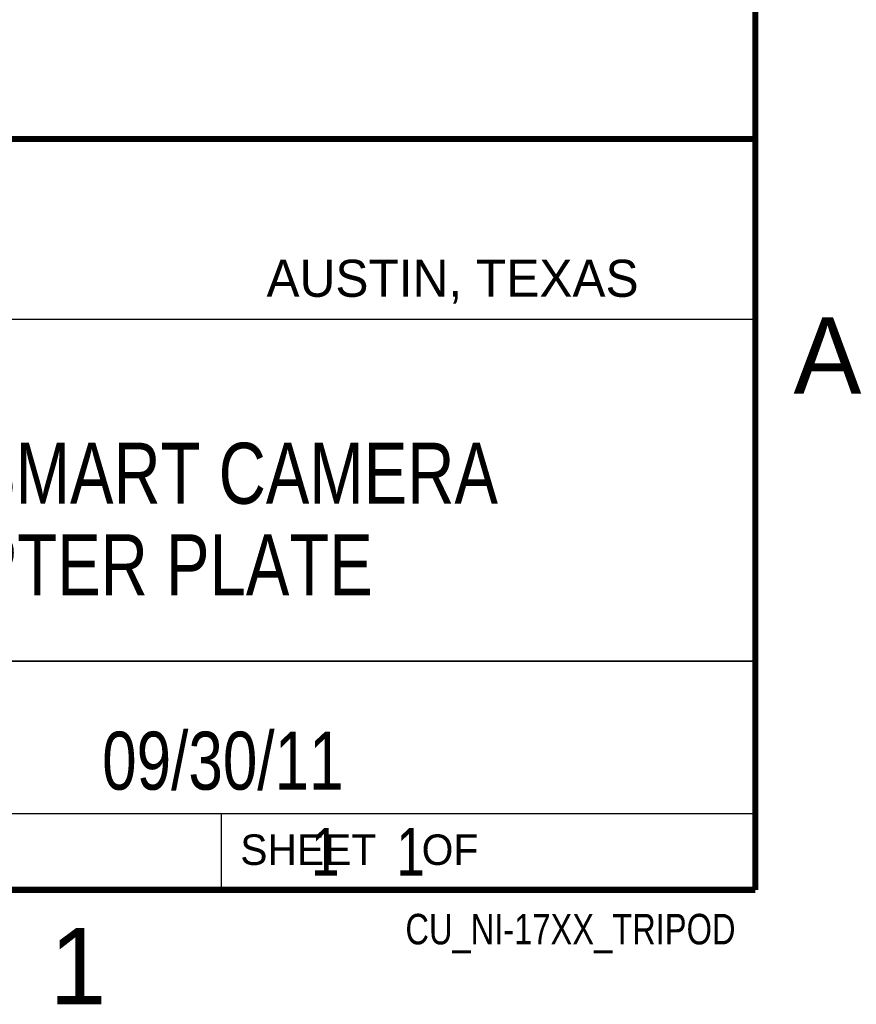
# Model space of a CAD drawing. Header units: inches. Extents: x 0 to 22, y 0 to 17.
# Tile 7 of 9: x 19.1 to 21.8, y 0.1 to 3.4. Entities that reach past the tile are written whole.
import ezdxf

# ---------------------------------------------------------------- set-up
doc = ezdxf.new("R2010")
doc.units = ezdxf.units.IN
doc.header["$LTSCALE"] = 1.21
doc.header["$MEASUREMENT"] = 0
doc.layers.get('0').update_dxf_attribs({"linetype": 'CONTINUOUS'})
doc.layers.add('DETAIL', color=7, linetype='CONTINUOUS')
doc.layers.add('NOTE', color=7, linetype='CONTINUOUS')
doc.styles.get("Standard").update_dxf_attribs({"font": 'txt', "width": 0.8})
doc.styles.add('TEXTSTYLE_2', font='txt')

msp = doc.modelspace()

# ---------------------------------------------------------------- linework, layer by layer
at = {"color": 2, "linetype": 'CONTINUOUS'}
for p, q in [((16.3737, 2.9596), (21.5037, 2.9596)), ((16.375, 2.96), (21.5, 2.96)), ((21.5037, 2.9596), (21.5037, 1.2496)), ((16.7288, 2.37), (21.5, 2.37)), ((16.3737, 1.2496), (21.5037, 1.2496)), ((18.01, 1.25), (21.5, 1.25)), ((21.5, 1.25), (21.5, 0.75)), ((16.375, 0.75), (21.5, 0.75)), ((18.01, 0.75), (21.5, 0.75)), ((19.75, 0.75), (21.5, 0.75)), ((19.75, 0.75), (19.75, 0.5)), ((21.5, 0.75), (21.5, 0.5)), ((19.75, 0.5), (21.5, 0.5)), ((20.4977, 0.4994), (21.4977, 0.4994)), ((20.4977, 0.4994), (20.4977, 0.4989)), ((20.4977, 0.4989), (21.4977, 0.4989)), ((21.4977, 0.4994), (21.4977, 0.4989))]:
    msp.add_line(p, q, dxfattribs=at)
at = {"color": 7, "linetype": 'CONTINUOUS', "const_width": 0.02}
for points in [[(21.5, 0.5), (21.5, 16.5)], [(13.6, 2.9595), (21.5, 2.96)], [(0.5, 0.5), (21.5, 0.5)]]:
    msp.add_lwpolyline(points, dxfattribs=at)

# ---------------------------------------------------------------- texts
at = {"color": 2, "linetype": 'CONTINUOUS', "attachment_point": 1, "line_spacing_factor": 0.9, "style": 'TEXTSTYLE_2'}
for s, insert, char_height, width in [('AUSTIN, TEXAS', (19.898, 2.5642), 0.121576, 1.580488), ('A', (21.625, 2.375), 0.25, 0.25), ('SHEET    OF', (19.8121, 0.6815), 0.1, 1.1), ('1', (19.1875, 0.375), 0.25, 0.25)]:
    msp.add_mtext(s, dxfattribs=dict(at, insert=insert, char_height=char_height, width=width))
at = {"layer": 'DETAIL', "color": 7, "linetype": 'CONTINUOUS', "insert": (19.8125, 0.7031), "char_height": 0.15625, "width": 1.375, "attachment_point": 1, "line_spacing_factor": 0.9}
msp.add_mtext('     1    1', dxfattribs=at)
at = {"layer": 'DETAIL', "color": 2, "linetype": 'CONTINUOUS', "insert": (21.4352, 0.4213), "char_height": 0.1, "width": 1.36, "attachment_point": 3, "line_spacing_factor": 0.9}
msp.add_mtext('CU_NI-17XX_TRIPOD', dxfattribs=at)
at = {"layer": 'NOTE', "color": 7, "linetype": 'CONTINUOUS', "attachment_point": 2, "line_spacing_factor": 0.9}
for s, insert, char_height, width in [('NI-17XX SERIES SMART CAMERA\\PTRIPOD ADAPTER PLATE', (18.9387, 1.9646), 0.2, 4.32), ('09/30/11 ', (19.755, 1.0181), 0.19, 1.368)]:
    msp.add_mtext(s, dxfattribs=dict(at, insert=insert, char_height=char_height, width=width))

doc.saveas('drawing.dxf')
